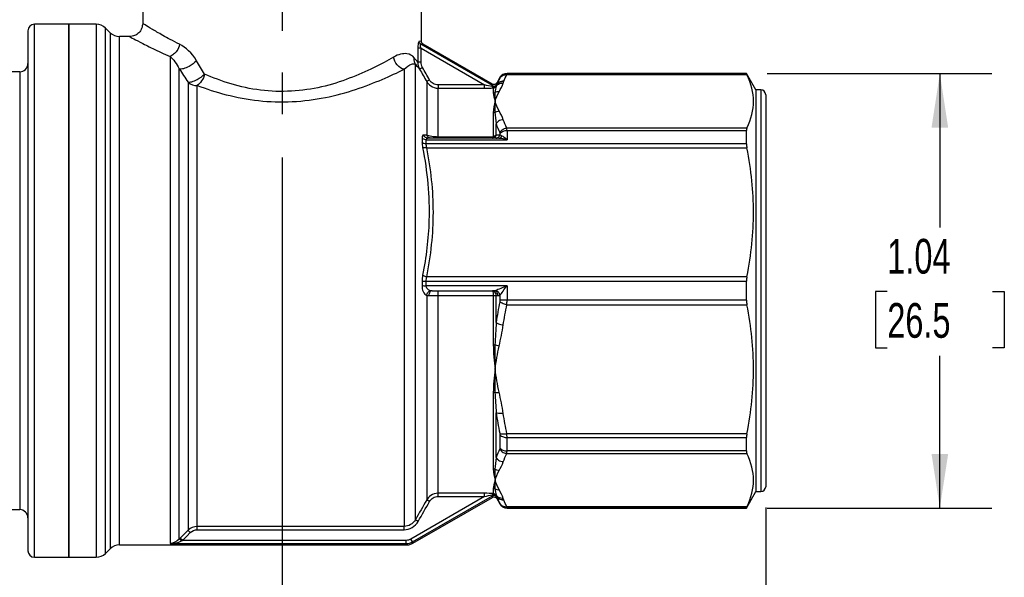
# Model space of a CAD drawing. Header units: inches. Extents: x 0.2 to 10.8, y 0.2 to 8.2.
# Tile 3 of 13: x 1.7 to 4.1, y 1.9 to 3.3. Entities that reach past the tile are written whole.
import ezdxf

# ---------------------------------------------------------------- set-up
doc = ezdxf.new("R2010")
doc.units = ezdxf.units.IN
doc.header["$MEASUREMENT"] = 0
doc.linetypes.add('SLD-Center', pattern=[0.75, 0.6, -0.05, 0.05, -0.05])
doc.linetypes.add('SLD-Solid', pattern=[0])
doc.layers.add('CENTER', color=40, linetype='SLD-Center')
doc.layers.add('DIMENSIONS', color=140, linetype='SLD-Solid', lineweight=25)
doc.styles.add('SLDTEXTSTYLE0', font='TXT', dxfattribs={"width": 0.7})
doc.dimstyles.new('SLDDIMSTYLE0', dxfattribs={"dimtxt": 0.084961, "dimasz": 0.13, "dimexe": 0, "dimexo": 0.0625, "dimgap": 0.02124, "dimtad": 0, "dimtih": 1, "dimtoh": 1, "dimrnd": 1e-09, "dimzin": 12, "dimdsep": 46, "dimtxsty": 'SLDTEXTSTYLE0', "dimsah": 1, "dimcen": 0.09, "dimadec": 0, "dimazin": 3, "dimtfac": 1, "dimtofl": 0, "dimtmove": 0, "dimatfit": 3, "dimfxl": 0, "dimfrac": 2, "dimtolj": 1, "dimtzin": 12, "dimarcsym": 0})

# ---------------------------------------------------------------- blocks, each defined once
blk = doc.blocks.new('_D')
at = {"layer": 'DIMENSIONS'}
for p, q in [((2.3366, 2.9323), (2.3366, 1.4536)), ((3.4981, 2.0916), (3.4981, 1.4536)), ((2.3366, 1.5786), (2.676, 1.5786)), ((2.7911, 1.5786), (2.7626, 1.5786)), ((2.7626, 1.5786), (2.7626, 1.4436)), ((3.0436, 1.5786), (3.0721, 1.5786)), ((3.0721, 1.5786), (3.0721, 1.4436)), ((3.4981, 1.5786), (3.1587, 1.5786)), ((2.7626, 1.4436), (2.7911, 1.4436)), ((3.0721, 1.4436), (3.0436, 1.4436))]:
    blk.add_line(p, q, dxfattribs=at)
for points in [[(2.3366, 1.5786), (2.4666, 1.5586), (2.4666, 1.5986)], [(3.4981, 1.5786), (3.3681, 1.5986), (3.3681, 1.5586)]]:
    blk.add_solid(points, dxfattribs=at)
at = {"layer": 'DIMENSIONS', "char_height": 0.08333, "attachment_point": 1, "style": 'SLDTEXTSTYLE0'}
for s, insert in [('1.16', (2.7911, 1.705)), ('29.5', (2.7911, 1.551))]:
    blk.add_mtext(s, dxfattribs=dict(at, insert=insert))
blk = doc.blocks.new('_D_1')
at = {"layer": 'DIMENSIONS'}
for p, q in [((1.1752, 2.0916), (1.1752, 0.9811)), ((3.4981, 2.0916), (3.4981, 0.9811)), ((1.1752, 1.1061), (1.9832, 1.1061)), ((2.0984, 1.1061), (2.0698, 1.1061)), ((2.0698, 1.1061), (2.0698, 0.9711)), ((2.3508, 1.1061), (2.3794, 1.1061)), ((2.3794, 1.1061), (2.3794, 0.9711)), ((3.4981, 1.1061), (2.4659, 1.1061)), ((2.0698, 0.9711), (2.0984, 0.9711)), ((2.3794, 0.9711), (2.3508, 0.9711))]:
    blk.add_line(p, q, dxfattribs=at)
for points in [[(1.1752, 1.1061), (1.3052, 1.0861), (1.3052, 1.1261)], [(3.4981, 1.1061), (3.3681, 1.1261), (3.3681, 1.0861)]]:
    blk.add_solid(points, dxfattribs=at)
at = {"layer": 'DIMENSIONS', "char_height": 0.08333, "attachment_point": 1, "style": 'SLDTEXTSTYLE0'}
for s, insert in [('2.32', (2.0984, 1.2326)), ('59.0', (2.0984, 1.0785))]:
    blk.add_mtext(s, dxfattribs=dict(at, insert=insert))
blk = doc.blocks.new('_D_3')
at = {"layer": 'DIMENSIONS'}
for p, q in [((3.5017, 3.1337), (4.0411, 3.1337)), ((3.9161, 3.1337), (3.9161, 2.7642)), ((3.7899, 2.6101), (3.7613, 2.6101)), ((3.7613, 2.6101), (3.7613, 2.4751)), ((4.0423, 2.6101), (4.0709, 2.6101)), ((4.0709, 2.6101), (4.0709, 2.4751)), ((3.7613, 2.4751), (3.7899, 2.4751)), ((4.0709, 2.4751), (4.0423, 2.4751)), ((3.9161, 2.0904), (3.9161, 2.4561)), ((3.5017, 2.0904), (4.0411, 2.0904))]:
    blk.add_line(p, q, dxfattribs=at)
for points in [[(3.9161, 3.1337), (3.8961, 3.0037), (3.9361, 3.0037)], [(3.9161, 2.0904), (3.9361, 2.2204), (3.8961, 2.2204)]]:
    blk.add_solid(points, dxfattribs=at)
at = {"layer": 'DIMENSIONS', "char_height": 0.08333, "attachment_point": 1, "style": 'SLDTEXTSTYLE0'}
for s, insert in [('1.04', (3.7899, 2.7365)), ('26.5', (3.7899, 2.5825))]:
    blk.add_mtext(s, dxfattribs=dict(at, insert=insert))

msp = doc.modelspace()

# ---------------------------------------------------------------- linework, layer by layer
for p, q in [((2.002, 3.49), (2.002, 3.2537)), ((2.6713, 3.2109), (2.6713, 3.49)), ((1.8248, 3.2518), (1.7422, 3.2518)), ((1.7422, 2.021), (1.7422, 3.2518)), ((1.8905, 3.2518), (1.8248, 3.2518)), ((1.8248, 3.2518), (1.8248, 1.9723)), ((1.8248, 1.9723), (1.8248, 3.2518)), ((1.8905, 3.2518), (1.8905, 1.9723)), ((1.9239, 3.2315), (1.9128, 3.2426)), ((1.9128, 1.9815), (1.9128, 3.2426)), ((1.7264, 3.2361), (1.7264, 2.0355)), ((1.9239, 3.2315), (1.9239, 1.9926)), ((1.9706, 3.2223), (1.9461, 3.2223)), ((1.9461, 2.0018), (1.9461, 3.2223)), ((2.6628, 3.1942), (2.6628, 3.1605)), ((2.8418, 3.1044), (2.6695, 3.2038)), ((2.6704, 3.1605), (2.6704, 3.1942)), ((2.6704, 3.1942), (2.8231, 3.1061)), ((2.8416, 3.1081), (2.6752, 3.2041)), ((2.0677, 3.1747), (2.0677, 2.005)), ((2.09, 2.0158), (2.09, 3.1444)), ((2.6568, 2.0622), (2.6568, 3.1557)), ((1.7067, 3.1376), (1.2238, 3.1376)), ((1.7067, 3.1376), (1.7067, 2.1265)), ((2.6295, 3.1436), (2.6295, 2.0462)), ((2.8598, 3.1239), (2.8522, 3.1106)), ((2.8598, 3.1239), (2.8598, 3.1234)), ((2.8765, 3.1308), (3.4527, 3.1308)), ((3.4517, 3.1337), (2.8769, 3.1337)), ((2.8769, 3.1332), (2.8769, 3.1337)), ((3.4517, 3.1332), (2.8769, 3.1332)), ((3.4744, 3.0943), (3.4517, 3.1337)), ((3.4517, 3.1332), (3.4517, 3.1337)), ((2.1109, 3.1126), (2.1109, 2.037)), ((2.1332, 2.0462), (2.1332, 3.1047)), ((2.684, 3.1142), (2.684, 2.9857)), ((2.8231, 3.1061), (2.7113, 3.1061)), ((2.7113, 2.9811), (2.7113, 3.0983)), ((2.7113, 3.0983), (2.8231, 3.0983)), ((2.8439, 3.099), (2.8439, 3.0868)), ((2.8507, 3.1022), (2.8507, 3.1029)), ((3.4862, 3.0943), (3.4744, 3.0943)), ((3.4744, 3.0943), (3.4744, 2.1298)), ((3.4862, 3.0943), (3.4862, 2.1298)), ((3.4981, 3.0825), (3.4981, 2.1416)), ((2.8439, 3.0394), (2.8439, 2.9826)), ((2.8507, 2.9856), (2.8507, 3.0125)), ((3.4527, 3.0026), (2.8765, 3.0026)), ((2.8434, 2.9811), (2.7113, 2.9811)), ((2.8598, 2.9895), (2.8598, 2.9857)), ((2.8769, 2.9967), (2.8769, 2.9746)), ((2.8769, 2.9967), (3.4517, 2.9967)), ((3.4517, 2.9644), (3.4517, 2.9967)), ((2.6727, 2.9787), (2.6727, 2.9684)), ((2.6829, 2.9644), (2.6829, 2.9746)), ((2.6829, 2.9746), (2.8769, 2.9746)), ((3.4517, 2.9644), (2.6829, 2.9644)), ((2.8572, 2.9782), (2.6869, 2.9782)), ((2.6843, 2.9552), (3.4527, 2.9552)), ((2.6727, 2.6352), (2.6727, 2.6243)), ((2.6829, 2.6241), (2.6829, 2.6349)), ((2.6829, 2.6349), (3.4517, 2.6349)), ((3.4527, 2.6456), (2.6843, 2.6456)), ((3.4517, 2.5892), (3.4517, 2.6349)), ((2.8769, 2.6241), (2.6829, 2.6241)), ((2.684, 2.6007), (2.684, 2.1099)), ((2.6973, 2.612), (2.845, 2.612)), ((2.8598, 2.6017), (2.8598, 2.5896)), ((2.8769, 2.6241), (2.8769, 2.5892)), ((2.7113, 2.1258), (2.7113, 2.6005)), ((2.7113, 2.6005), (2.8439, 2.6005)), ((2.8439, 2.6005), (2.8439, 2.6005)), ((2.8439, 2.6005), (2.8439, 2.4824)), ((2.8507, 2.5359), (2.8507, 2.6004)), ((2.8507, 2.6004), (2.8553, 2.6004)), ((2.8765, 2.5785), (3.4527, 2.5785)), ((3.4517, 2.5892), (2.8769, 2.5892)), ((2.8439, 2.368), (2.8439, 2.1847)), ((2.8507, 2.2116), (2.8507, 2.3193)), ((2.8598, 2.2663), (2.8598, 2.2346)), ((3.4527, 2.2689), (2.8765, 2.2689)), ((2.8769, 2.2597), (3.4517, 2.2597)), ((2.8769, 2.2274), (2.8769, 2.2597)), ((3.4517, 2.2274), (3.4517, 2.2597)), ((3.4517, 2.2274), (2.8769, 2.2274)), ((2.8765, 2.2215), (3.4527, 2.2215)), ((2.8439, 2.1373), (2.8439, 2.1251)), ((3.4517, 2.0904), (3.4744, 2.1298)), ((3.4744, 2.1298), (3.4862, 2.1298)), ((1.7067, 2.1265), (1.7067, 2.0865)), ((2.8231, 2.118), (2.6462, 2.0159)), ((2.6502, 2.0091), (2.8418, 2.1197)), ((2.651, 2.006), (2.8416, 2.116)), ((2.8231, 2.1258), (2.7113, 2.1258)), ((2.7113, 2.118), (2.8231, 2.118)), ((2.8507, 2.1212), (2.8507, 2.1219)), ((2.8522, 2.1135), (2.8598, 2.1002)), ((1.2238, 2.0865), (1.7067, 2.0865)), ((2.8598, 2.1007), (2.8598, 2.1002)), ((3.4527, 2.0933), (2.8765, 2.0933)), ((2.8769, 2.0909), (3.4517, 2.0909)), ((2.8769, 2.0904), (2.8769, 2.0909)), ((2.8769, 2.0904), (3.4517, 2.0904)), ((3.4517, 2.0904), (3.4517, 2.0909)), ((1.7264, 2.0355), (1.7264, 1.988)), ((2.6295, 2.0462), (2.1332, 2.0462)), ((2.1332, 2.0384), (2.6295, 2.0384)), ((1.7422, 1.9723), (1.7422, 2.021)), ((2.6345, 2.0128), (2.0979, 2.0128)), ((1.9128, 1.9815), (1.9239, 1.9926)), ((1.9461, 2.0018), (2.6354, 2.0018)), ((2.0677, 2.005), (2.0717, 2.0061)), ((2.0677, 2.005), (2.6345, 2.005)), ((1.7422, 1.9723), (1.8248, 1.9723)), ((1.8248, 1.9723), (1.8905, 1.9723))]:
    msp.add_line(p, q)
at = {"flags": 128}
for points in [[(2.1109, 2.037), (2.1005, 2.0265), (2.0924, 2.0183)], [(2.0979, 2.0128), (2.1083, 2.0232), (2.1164, 2.0314)]]:
    msp.add_lwpolyline(points, dxfattribs=at)
for centre, radius, start, end in [((1.7422, 3.2361), 0.0157, 90, 180), ((1.8905, 3.2203), 0.0315, 45, 90), ((1.9461, 3.2538), 0.0315, 225, 270), ((1.7067, 3.1573), 0.0197, 270, 360), ((2.8769, 3.114), 0.0197, 90, 150), ((2.1328, 3.1388), 0.0342, 230.0796, 270.5828), ((2.8439, 3.1069), 0.00789, 269.8871, 329.5897), ((3.4862, 3.0825), 0.0118, 360, 90), ((3.4862, 2.1416), 0.0118, 270, 0), ((2.8439, 2.1172), 0.00789, 30.4103, 90.1129), ((1.7067, 2.0668), 0.0197, 0, 90), ((2.8769, 2.1101), 0.0197, 210, 270), ((1.7422, 1.988), 0.0157, 180, 270), ((1.9461, 1.9703), 0.0315, 90, 135), ((1.8905, 2.0038), 0.0315, 270, 315)]:
    msp.add_arc(centre, radius, start, end)
for points, knots in [([(2.002, 3.2538), (2.0015, 3.2496), (2.0005, 3.2414), (1.9933, 3.231), (1.9829, 3.2237), (1.9747, 3.2227), (1.9705, 3.2223)], [0, 0, 0, 0, 0.249935, 0.499928, 0.749693, 1, 1, 1, 1]), ([(2.0908, 3.2037), (2.0831, 3.2076), (2.0684, 3.2151), (2.0505, 3.2249), (2.0364, 3.233), (2.0203, 3.2426), (2.0089, 3.2494), (2.0028, 3.2532), (2.0023, 3.2536), (2.002, 3.2537)], [0, 0, 0, 0, 0.145294, 0.277267, 0.395991, 0.501733, 0.75593, 0.879582, 1, 1, 1, 1]), ([(1.9706, 3.2223), (1.9709, 3.2221), (1.9715, 3.2218), (1.9782, 3.2181), (1.9944, 3.2095), (2.0249, 3.1939), (2.0533, 3.1811), (2.0677, 3.1747)], [0, 0, 0, 0, 0.123314, 0.247121, 0.496897, 0.745214, 1, 1, 1, 1]), ([(2.0908, 3.2037), (2.0897, 3.1981), (2.0856, 3.1888), (2.0766, 3.179), (2.0707, 3.1757), (2.0677, 3.1747)], [0, 0, 0, 0, 0.428571, 0.714286, 1, 1, 1, 1]), ([(2.6656, 3.2106), (2.6653, 3.2106), (2.6646, 3.2098), (2.6632, 3.2047), (2.6628, 3.1982), (2.6628, 3.1942)], [0, 0, 0, 0, 0.01318372, 0.03076202, 0.06152403, 0.06152403, 0.06152403, 0.06152403]), ([(2.6704, 3.1942), (2.6687, 3.1942), (2.6669, 3.1942), (2.6642, 3.1942), (2.6632, 3.1942), (2.6628, 3.1942)], [0, 0, 0, 0, 0.5, 0.5, 1, 1, 1, 1]), ([(2.6695, 3.2038), (2.6682, 3.2046), (2.6663, 3.2067), (2.6656, 3.2094), (2.6656, 3.2106)], [0, 0, 0, 0, 0.571429, 1, 1, 1, 1]), ([(2.6704, 3.1942), (2.6696, 3.1967), (2.6686, 3.2007), (2.6687, 3.2036), (2.6692, 3.2039), (2.6695, 3.2038)], [0, 0, 0, 0, 0.03076202, 0.04834031, 0.06152403, 0.06152403, 0.06152403, 0.06152403]), ([(2.6752, 3.2041), (2.6746, 3.2045), (2.6735, 3.2053), (2.6723, 3.2069), (2.6714, 3.2088), (2.6713, 3.2102), (2.6713, 3.2109)], [0, 0, 0, 0, 0.250079, 0.500016, 0.750011, 1, 1, 1, 1]), ([(2.6043, 3.1729), (2.5759, 3.1566), (2.5218, 3.1285), (2.4106, 3.0923), (2.2825, 3.0843), (2.1899, 3.115), (2.1507, 3.1318)], [0, 0, 0, 0, 0.413719, 0.620579, 1.034299, 1.448018, 1.448018, 1.448018, 1.448018]), ([(2.6542, 3.1711), (2.6495, 3.1769), (2.6358, 3.184), (2.6162, 3.1797), (2.6043, 3.1729)], [-0.3031719, -0.3031719, -0.3031719, -0.3031719, -0.1732411, 0, 0, 0, 0]), ([(2.1315, 3.1641), (2.1267, 3.1591), (2.1157, 3.1508), (2.0997, 3.1443), (2.0926, 3.1438), (2.09, 3.1444)], [0, 0, 0, 0, 0.428571, 0.714286, 1, 1, 1, 1]), ([(2.6295, 3.1436), (2.636, 3.15), (2.6467, 3.157), (2.6542, 3.1572), (2.6568, 3.1557)], [-0.3031719, -0.3031719, -0.3031719, -0.3031719, -0.1299308, 0, 0, 0, 0]), ([(2.6704, 3.1605), (2.6684, 3.1605), (2.6649, 3.1605), (2.6631, 3.1605), (2.6628, 3.1605)], [0, 0, 0, 0, 0.571429, 1, 1, 1, 1]), ([(2.6738, 3.1479), (2.6724, 3.147), (2.6689, 3.1451), (2.6671, 3.1441), (2.667, 3.144)], [0, 0, 0, 0, 0.428571, 1, 1, 1, 1]), ([(2.1109, 3.1126), (2.1133, 3.1123), (2.1199, 3.1132), (2.135, 3.1196), (2.1457, 3.1272), (2.1507, 3.1318)], [0, 0, 0, 0, 0.285714, 0.571429, 1, 1, 1, 1]), ([(2.1332, 3.1047), (2.1761, 3.0887), (2.2774, 3.0596), (2.4175, 3.0672), (2.5392, 3.1015), (2.5984, 3.1282), (2.6295, 3.1436)], [0, 0, 0, 0, 0.413719, 0.827439, 1.034299, 1.448018, 1.448018, 1.448018, 1.448018]), ([(2.8594, 3.1225), (2.8613, 3.1256), (2.8665, 3.13), (2.8735, 3.1311), (2.8765, 3.1308)], [0, 0, 0, 0, 0.571429, 1, 1, 1, 1]), ([(2.8598, 3.1234), (2.8615, 3.1263), (2.864, 3.1288), (2.87, 3.1323), (2.8734, 3.1332), (2.8769, 3.1332)], [0, 0, 0, 0, 0.5, 0.5, 1, 1, 1, 1]), ([(3.4527, 3.0026), (3.4637, 3.0252), (3.4688, 3.0459), (3.4688, 3.0875), (3.4637, 3.1083), (3.4527, 3.1308)], [0, 0, 0, 0, 0.5, 0.5, 1, 1, 1, 1]), ([(2.6909, 3.1181), (2.6889, 3.117), (2.6855, 3.115), (2.6841, 3.1142), (2.684, 3.1142)], [0, 0, 0, 0, 0.571429, 1, 1, 1, 1]), ([(2.684, 3.1142), (2.6864, 3.1101), (2.694, 3.1018), (2.705, 3.0983), (2.7113, 3.0983)], [0, 0, 0, 0, 0.02687977, 0.06271947, 0.06271947, 0.06271947, 0.06271947]), ([(2.7113, 3.1061), (2.7072, 3.1061), (2.703, 3.1073), (2.6959, 3.1114), (2.6929, 3.1145), (2.6909, 3.1181)], [0, 0, 0, 0, 0.5, 0.5, 1, 1, 1, 1]), ([(2.7113, 3.1061), (2.7113, 3.1043), (2.7113, 3.1024), (2.7113, 3.0996), (2.7113, 3.0986), (2.7113, 3.0983)], [0, 0, 0, 0, 0.5, 0.5, 1, 1, 1, 1]), ([(2.8231, 3.0983), (2.8231, 3.0986), (2.8231, 3.0996), (2.8231, 3.1024), (2.8231, 3.1043), (2.8231, 3.1061)], [0, 0, 0, 0, 0.5, 0.5, 1, 1, 1, 1]), ([(2.8507, 3.1029), (2.8505, 3.1026), (2.85, 3.102), (2.8491, 3.1014), (2.848, 3.101), (2.8463, 3.1007), (2.8439, 3.1009), (2.842, 3.1017), (2.8412, 3.102)], [0, 0, 0, 0, 0.1398803, 0.2506933, 0.3834706, 0.5011323, 0.7622387, 1, 1, 1, 1]), ([(2.8412, 3.102), (2.8413, 3.1017), (2.8417, 3.1009), (2.8424, 3.1), (2.8431, 3.0993), (2.8436, 3.0991), (2.8439, 3.099)], [0, 0, 0, 0, 0.228934, 0.500011, 0.722327, 1, 1, 1, 1]), ([(2.8524, 3.111), (2.8518, 3.1102), (2.8505, 3.1085), (2.8477, 3.1071), (2.8445, 3.1069), (2.8426, 3.1077), (2.8416, 3.1081)], [0, 0, 0, 0, 0.25016, 0.499998, 0.749839, 1, 1, 1, 1]), ([(2.8416, 3.1081), (2.8416, 3.1081), (2.8416, 3.1093), (2.8417, 3.1069), (2.8418, 3.1044)], [0, 0, 0, 0, 0.0002598, 1, 1, 1, 1]), ([(2.8507, 3.1022), (2.8522, 3.1046), (2.8569, 3.1092), (2.8638, 3.1109), (2.8678, 3.1107)], [0, 0, 0, 0, 0.428571, 1, 1, 1, 1]), ([(2.8691, 3.1142), (2.8651, 3.1144), (2.8582, 3.1128), (2.8534, 3.1081), (2.852, 3.1057)], [0, 0, 0, 0, 0.571429, 1, 1, 1, 1]), ([(2.8693, 3.1149), (2.8654, 3.1151), (2.8585, 3.1134), (2.8537, 3.1088), (2.8523, 3.1064)], [0, 0, 0, 0, 0.571429, 1, 1, 1, 1]), ([(2.8525, 3.1073), (2.8524, 3.1098), (2.8524, 3.1122), (2.8524, 3.111), (2.8524, 3.111)], [0, 0, 0, 0, 0.999749, 1, 1, 1, 1]), ([(2.8439, 3.0868), (2.8439, 3.0814), (2.8458, 3.0747), (2.8484, 3.0669), (2.8484, 3.0668), (2.8485, 3.0667)], [-0.1589448, -0.1589448, -0.1589448, -0.1589448, 0, 0, 0.0014813, 0.0014813, 0.0014813, 0.0014813]), ([(2.8479, 3.0878), (2.8467, 3.0817), (2.8472, 3.0746), (2.8484, 3.0668), (2.8484, 3.0668), (2.8485, 3.0667)], [-0.0009846, -0.0009846, -0.0009846, -0.0009846, 0.1520276, 0.1520276, 0.1530122, 0.1530122, 0.1530122, 0.1530122]), ([(2.8485, 3.0667), (2.8484, 3.0666), (2.8484, 3.0666), (2.8458, 3.0587), (2.8439, 3.0496), (2.8439, 3.0394)], [-0.6516393, -0.6516393, -0.6516393, -0.6516393, -0.6501581, -0.6501581, -0.4912133, -0.4912133, -0.4912133, -0.4912133]), ([(2.8485, 3.0667), (2.8484, 3.0667), (2.8484, 3.0666), (2.8472, 3.0588), (2.8467, 3.0501), (2.8479, 3.0404)], [0, 0, 0, 0, 0.0009841, 0.0009841, 0.1539968, 0.1539968, 0.1539968, 0.1539968]), ([(2.8678, 3.0227), (2.8638, 3.0225), (2.8569, 3.0201), (2.8522, 3.015), (2.8507, 3.0125)], [0, 0, 0, 0, 0.571429, 1, 1, 1, 1]), ([(2.8594, 2.9917), (2.8608, 2.9943), (2.8655, 2.9997), (2.8725, 3.0023), (2.8765, 3.0026)], [0, 0, 0, 0, 0.428571, 1, 1, 1, 1]), ([(2.6869, 2.9782), (2.6844, 2.9782), (2.68, 2.9799), (2.6773, 2.9839), (2.6767, 2.9858)], [0, 0, 0, 0, 0.571429, 1, 1, 1, 1]), ([(2.6943, 2.9782), (2.6924, 2.9782), (2.688, 2.9794), (2.685, 2.9832), (2.684, 2.9857)], [0, 0, 0, 0, 0.428571, 1, 1, 1, 1]), ([(2.7113, 2.9811), (2.7059, 2.9811), (2.6936, 2.9822), (2.6867, 2.9844), (2.684, 2.9857)], [0, 0, 0, 0, 0.02588824, 0.0604059, 0.0604059, 0.0604059, 0.0604059]), ([(2.7113, 2.9782), (2.7113, 2.9782), (2.7113, 2.9788), (2.7113, 2.9803), (2.7113, 2.9811)], [0, 0, 0, 0, 0.571429, 1, 1, 1, 1]), ([(2.8507, 2.9856), (2.8501, 2.9848), (2.8482, 2.9832), (2.8455, 2.9826), (2.8439, 2.9826)], [0, 0, 0, 0, 0.428571, 1, 1, 1, 1]), ([(2.8496, 2.9782), (2.8515, 2.9782), (2.8559, 2.9794), (2.8589, 2.9832), (2.8598, 2.9857)], [0, 0, 0, 0, 0.428571, 1, 1, 1, 1]), ([(2.8572, 2.9782), (2.8584, 2.9782), (2.8613, 2.979), (2.8636, 2.9816), (2.8645, 2.9834)], [0, 0, 0, 0, 0.428571, 1, 1, 1, 1]), ([(2.8598, 2.9895), (2.8618, 2.992), (2.867, 2.9956), (2.8739, 2.9967), (2.8769, 2.9967)], [0, 0, 0, 0, 0.571429, 1, 1, 1, 1]), ([(2.8769, 2.9746), (2.8768, 2.9747), (2.8766, 2.9748), (2.8724, 2.979), (2.8682, 2.9822), (2.8645, 2.9834)], [-0.00176764, -0.00176764, -0.00176764, -0.00176764, 0, 0, 0.06751714, 0.06751714, 0.06751714, 0.06751714]), ([(2.6829, 2.9644), (2.6805, 2.9644), (2.6764, 2.9653), (2.6736, 2.9674), (2.6727, 2.9684)], [0, 0, 0, 0, 0.571429, 1, 1, 1, 1]), ([(2.6741, 2.9558), (2.6856, 2.898), (2.6953, 2.7951), (2.6827, 2.6929), (2.6741, 2.6497)], [0, 0, 0, 0, 0.488876, 0.855533, 0.855533, 0.855533, 0.855533]), ([(2.6843, 2.9552), (2.6825, 2.9549), (2.6783, 2.9546), (2.6752, 2.9552), (2.6741, 2.9558)], [0, 0, 0, 0, 0.428571, 1, 1, 1, 1]), ([(2.8572, 2.9782), (2.863, 2.9782), (2.8697, 2.9768), (2.8765, 2.9747), (2.8767, 2.9746), (2.8769, 2.9746)], [-0.00176764, -0.00176764, -0.00176764, -0.00176764, 0.06574951, 0.06574951, 0.06751714, 0.06751714, 0.06751714, 0.06751714]), ([(2.6843, 2.6456), (2.6943, 2.6966), (2.7, 2.7485), (2.6999, 2.8523), (2.6943, 2.9042), (2.6843, 2.9552)], [0, 0, 0, 0, 0.5, 0.5, 1, 1, 1, 1]), ([(3.4527, 2.6456), (3.4637, 2.7001), (3.4688, 2.7502), (3.4688, 2.8506), (3.4637, 2.9007), (3.4527, 2.9552)], [0, 0, 0, 0, 0.5, 0.5, 1, 1, 1, 1]), ([(2.6741, 2.6497), (2.6752, 2.6487), (2.6783, 2.647), (2.6825, 2.6459), (2.6843, 2.6456)], [0, 0, 0, 0, 0.571429, 1, 1, 1, 1]), ([(2.6727, 2.6352), (2.6736, 2.6351), (2.6764, 2.635), (2.6805, 2.6349), (2.6829, 2.6349)], [0, 0, 0, 0, 0.428571, 1, 1, 1, 1]), ([(2.6727, 2.6243), (2.6727, 2.6192), (2.675, 2.6074), (2.6807, 2.6017), (2.684, 2.6007)], [0, 0, 0, 0, 0.03895791, 0.0909018, 0.0909018, 0.0909018, 0.0909018]), ([(2.6943, 2.6122), (2.6909, 2.6127), (2.6852, 2.6156), (2.6829, 2.6216), (2.6829, 2.6241)], [0, 0, 0, 0, 0.05194388, 0.0909018, 0.0909018, 0.0909018, 0.0909018]), ([(2.8507, 2.6005), (2.8507, 2.6043), (2.8479, 2.6104), (2.8435, 2.612), (2.8416, 2.612)], [-0.01663529, -0.01663529, -0.01663529, -0.01663529, -0.00712941, 0, 0, 0, 0]), ([(2.8416, 2.612), (2.8421, 2.612), (2.8432, 2.6104), (2.8439, 2.6043), (2.8439, 2.6005)], [-0.01663529, -0.01663529, -0.01663529, -0.01663529, -0.00950588, 0, 0, 0, 0]), ([(2.8769, 2.6241), (2.8767, 2.6241), (2.8765, 2.624), (2.8666, 2.6196), (2.8559, 2.6147), (2.8496, 2.6127)], [-0.1022754, -0.1022754, -0.1022754, -0.1022754, -0.1004526, -0.1004526, 0, 0, 0, 0]), ([(2.8598, 2.6017), (2.8637, 2.6056), (2.8704, 2.6152), (2.8766, 2.6238), (2.8768, 2.624), (2.8769, 2.6241)], [-0.1022754, -0.1022754, -0.1022754, -0.1022754, -0.0018228, -0.0018228, 0, 0, 0, 0]), ([(2.8439, 2.6005), (2.8451, 2.6005), (2.8478, 2.6005), (2.8499, 2.6004), (2.8507, 2.6004)], [0, 0, 0, 0, 0.428571, 1, 1, 1, 1]), ([(2.8765, 2.5785), (2.8725, 2.5792), (2.8655, 2.5813), (2.8608, 2.5843), (2.8594, 2.5855)], [0, 0, 0, 0, 0.571429, 1, 1, 1, 1]), ([(2.8769, 2.5892), (2.8739, 2.5892), (2.867, 2.5893), (2.8618, 2.5895), (2.8598, 2.5896)], [0, 0, 0, 0, 0.428571, 1, 1, 1, 1]), ([(3.4527, 2.2689), (3.4637, 2.3234), (3.4688, 2.3735), (3.4688, 2.4739), (3.4637, 2.524), (3.4527, 2.5785)], [0, 0, 0, 0, 0.5, 0.5, 1, 1, 1, 1]), ([(2.8507, 2.5359), (2.8522, 2.5347), (2.8569, 2.5321), (2.8638, 2.5304), (2.8678, 2.5299)], [0, 0, 0, 0, 0.428571, 1, 1, 1, 1]), ([(2.8439, 2.4824), (2.8439, 2.4626), (2.8458, 2.4431), (2.8484, 2.4241), (2.8484, 2.4239), (2.8485, 2.4237)], [-0.1589448, -0.1589448, -0.1589448, -0.1589448, 0, 0, 0.0014813, 0.0014813, 0.0014813, 0.0014813]), ([(2.8479, 2.4821), (2.8467, 2.4622), (2.8472, 2.4429), (2.8484, 2.424), (2.8484, 2.4238), (2.8485, 2.4237)], [-0.0009847, -0.0009847, -0.0009847, -0.0009847, 0.1520273, 0.1520273, 0.153012, 0.153012, 0.153012, 0.153012]), ([(2.8485, 2.4237), (2.8484, 2.4235), (2.8484, 2.4234), (2.8458, 2.4044), (2.8439, 2.3859), (2.8439, 2.368)], [-0.6516393, -0.6516393, -0.6516393, -0.6516393, -0.6501581, -0.6501581, -0.4912133, -0.4912133, -0.4912133, -0.4912133]), ([(2.8485, 2.4237), (2.8484, 2.4236), (2.8484, 2.4235), (2.8472, 2.4046), (2.8467, 2.386), (2.8479, 2.3675)], [0, 0, 0, 0, 0.0009835, 0.0009835, 0.1539968, 0.1539968, 0.1539968, 0.1539968]), ([(2.8678, 2.3175), (2.8638, 2.317), (2.8569, 2.317), (2.8522, 2.3184), (2.8507, 2.3193)], [0, 0, 0, 0, 0.571429, 1, 1, 1, 1]), ([(2.8594, 2.2699), (2.8608, 2.2691), (2.8655, 2.2678), (2.8725, 2.2682), (2.8765, 2.2689)], [0, 0, 0, 0, 0.428571, 1, 1, 1, 1]), ([(2.8598, 2.2663), (2.8618, 2.264), (2.867, 2.2608), (2.8739, 2.2597), (2.8769, 2.2597)], [0, 0, 0, 0, 0.571429, 1, 1, 1, 1]), ([(2.8594, 2.2324), (2.8613, 2.2289), (2.8665, 2.2238), (2.8735, 2.2217), (2.8765, 2.2215)], [0, 0, 0, 0, 0.571429, 1, 1, 1, 1]), ([(2.8598, 2.2346), (2.8615, 2.2324), (2.864, 2.2306), (2.87, 2.2281), (2.8734, 2.2274), (2.8769, 2.2274)], [0, 0, 0, 0, 0.5, 0.5, 1, 1, 1, 1]), ([(2.8507, 2.2116), (2.8522, 2.2091), (2.8569, 2.204), (2.8638, 2.2016), (2.8678, 2.2014)], [0, 0, 0, 0, 0.428571, 1, 1, 1, 1]), ([(3.4527, 2.0933), (3.4637, 2.1158), (3.4688, 2.1366), (3.4688, 2.1782), (3.4637, 2.1989), (3.4527, 2.2215)], [0, 0, 0, 0, 0.5, 0.5, 1, 1, 1, 1]), ([(2.8439, 2.1847), (2.8439, 2.1745), (2.8458, 2.1654), (2.8484, 2.1575), (2.8484, 2.1575), (2.8485, 2.1574)], [-0.1589448, -0.1589448, -0.1589448, -0.1589448, 0, 0, 0.0014813, 0.0014813, 0.0014813, 0.0014813]), ([(2.8479, 2.1837), (2.8467, 2.174), (2.8472, 2.1653), (2.8484, 2.1575), (2.8484, 2.1574), (2.8485, 2.1574)], [-0.0009821, -0.0009821, -0.0009821, -0.0009821, 0.1520326, 0.1520326, 0.1530147, 0.1530147, 0.1530147, 0.1530147]), ([(2.8485, 2.1574), (2.8484, 2.1573), (2.8484, 2.1572), (2.8458, 2.1494), (2.8439, 2.1427), (2.8439, 2.1373)], [-0.6516393, -0.6516393, -0.6516393, -0.6516393, -0.6501581, -0.6501581, -0.4912133, -0.4912133, -0.4912133, -0.4912133]), ([(2.8485, 2.1574), (2.8484, 2.1573), (2.8484, 2.1573), (2.8472, 2.1495), (2.8467, 2.1424), (2.8479, 2.1363)], [0, 0, 0, 0, 0.0009848, 0.0009848, 0.1539968, 0.1539968, 0.1539968, 0.1539968]), ([(2.7113, 2.1258), (2.705, 2.1258), (2.694, 2.1223), (2.6864, 2.114), (2.684, 2.1099)], [0, 0, 0, 0, 0.03583846, 0.0627173, 0.0627173, 0.0627173, 0.0627173]), ([(2.6909, 2.106), (2.6894, 2.1069), (2.686, 2.1088), (2.6842, 2.1098), (2.684, 2.1099)], [0, 0, 0, 0, 0.428571, 1, 1, 1, 1]), ([(2.6909, 2.106), (2.6929, 2.1096), (2.6959, 2.1127), (2.7031, 2.1168), (2.7072, 2.118), (2.7113, 2.118)], [0, 0, 0, 0, 0.5, 0.5, 1, 1, 1, 1]), ([(2.7113, 2.118), (2.7113, 2.1201), (2.7113, 2.1238), (2.7113, 2.1255), (2.7113, 2.1258)], [0, 0, 0, 0, 0.571429, 1, 1, 1, 1]), ([(2.8231, 2.118), (2.8231, 2.1198), (2.8231, 2.1217), (2.8231, 2.1245), (2.8231, 2.1255), (2.8231, 2.1258)], [0, 0, 0, 0, 0.5, 0.5, 1, 1, 1, 1]), ([(2.8439, 2.1251), (2.8436, 2.125), (2.8431, 2.1248), (2.8424, 2.1241), (2.8417, 2.1232), (2.8413, 2.1224), (2.8412, 2.1221)], [0, 0, 0, 0, 0.277645, 0.499998, 0.771052, 1, 1, 1, 1]), ([(2.8412, 2.1221), (2.8416, 2.1223), (2.8425, 2.1227), (2.8438, 2.1231), (2.8453, 2.1233), (2.8467, 2.1233), (2.848, 2.1231), (2.8491, 2.1227), (2.85, 2.1221), (2.8505, 2.1215), (2.8507, 2.1212)], [0, 0, 0, 0, 0.119271, 0.238177, 0.36348, 0.500007, 0.617353, 0.749877, 0.860405, 1, 1, 1, 1]), ([(2.8416, 2.116), (2.8426, 2.1164), (2.8445, 2.1172), (2.8477, 2.117), (2.8505, 2.1156), (2.8518, 2.1139), (2.8524, 2.1131)], [0, 0, 0, 0, 0.250161, 0.500002, 0.74984, 1, 1, 1, 1]), ([(2.8678, 2.1134), (2.8638, 2.1132), (2.8569, 2.1149), (2.8522, 2.1195), (2.8507, 2.1219)], [0, 0, 0, 0, 0.571429, 1, 1, 1, 1]), ([(2.8691, 2.1099), (2.8651, 2.1097), (2.8582, 2.1113), (2.8534, 2.116), (2.852, 2.1184)], [0, 0, 0, 0, 0.571429, 1, 1, 1, 1]), ([(2.8693, 2.1092), (2.8654, 2.109), (2.8585, 2.1107), (2.8537, 2.1153), (2.8523, 2.1177)], [0, 0, 0, 0, 0.571429, 1, 1, 1, 1]), ([(2.8594, 2.1016), (2.8608, 2.0992), (2.8655, 2.0945), (2.8725, 2.093), (2.8765, 2.0933)], [0, 0, 0, 0, 0.428571, 1, 1, 1, 1]), ([(2.8598, 2.1007), (2.8618, 2.0973), (2.867, 2.0925), (2.8739, 2.0909), (2.8769, 2.0909)], [0, 0, 0, 0, 0.571429, 1, 1, 1, 1]), ([(2.6636, 2.0583), (2.6621, 2.0591), (2.6587, 2.0611), (2.6569, 2.0621), (2.6568, 2.0622)], [0, 0, 0, 0, 0.428571, 1, 1, 1, 1]), ([(2.1164, 2.0314), (2.1153, 2.0326), (2.1125, 2.0353), (2.111, 2.0368), (2.1109, 2.037)], [0, 0, 0, 0, 0.428571, 1, 1, 1, 1]), ([(2.1332, 2.0384), (2.1332, 2.0406), (2.1332, 2.0443), (2.1332, 2.046), (2.1332, 2.0462)], [0, 0, 0, 0, 0.571429, 1, 1, 1, 1]), ([(2.6295, 2.0384), (2.6295, 2.0403), (2.6295, 2.0422), (2.6295, 2.045), (2.6295, 2.046), (2.6295, 2.0462)], [0, 0, 0, 0, 0.5, 0.5, 1, 1, 1, 1]), ([(2.09, 2.0158), (2.0836, 2.0092), (2.0755, 2.0056), (2.0678, 2.005), (2.0677, 2.005), (2.0677, 2.005)], [0.00842416, 0.00842416, 0.00842416, 0.00842416, 0.09578044, 0.09578044, 0.09631089, 0.09631089, 0.09631089, 0.09631089]), ([(2.0677, 2.005), (2.0677, 2.005), (2.0678, 2.005), (2.0775, 2.0053), (2.0875, 2.0074), (2.0955, 2.0116)], [0.00842416, 0.00842416, 0.00842416, 0.00842416, 0.00895461, 0.00895461, 0.09631089, 0.09631089, 0.09631089, 0.09631089]), ([(2.0924, 2.0183), (2.0925, 2.0182), (2.094, 2.0167), (2.0968, 2.014), (2.0979, 2.0128)], [0, 0, 0, 0, 0.571429, 1, 1, 1, 1]), ([(2.6345, 2.005), (2.6345, 2.0051), (2.6345, 2.0061), (2.6345, 2.0089), (2.6345, 2.0109), (2.6345, 2.0128)], [0, 0, 0, 0, 0.5, 0.5, 1, 1, 1, 1]), ([(2.6502, 2.0091), (2.6501, 2.0093), (2.6493, 2.0107), (2.6473, 2.014), (2.6462, 2.0159)], [0, 0, 0, 0, 0.428571, 1, 1, 1, 1])]:
    msp.add_open_spline(points, degree=3, knots=knots)
for points in [[(2.1315, 3.1641), (2.1203, 3.1829), (2.1053, 3.1966), (2.0908, 3.2037)], [(2.6713, 3.2109), (2.6713, 3.2109), (2.6694, 3.2108), (2.6656, 3.2106)], [(2.6695, 3.2038), (2.6733, 3.204), (2.6752, 3.2041), (2.6752, 3.2041)], [(2.0677, 3.1747), (2.0756, 3.1679), (2.0838, 3.1575), (2.09, 3.1444)], [(2.6295, 3.1436), (2.6237, 3.145), (2.6121, 3.1526), (2.6056, 3.1661), (2.6043, 3.1729)], [(2.6568, 3.1557), (2.6556, 3.158), (2.654, 3.163), (2.6538, 3.1684), (2.6542, 3.1711)], [(2.6628, 3.1605), (2.6603, 3.1634), (2.6574, 3.1669), (2.6542, 3.1711)], [(2.09, 3.1444), (2.0969, 3.1339), (2.1039, 3.1233), (2.1109, 3.1126)], [(2.1507, 3.1318), (2.1442, 3.1427), (2.1379, 3.1535), (2.1315, 3.1641)], [(2.6568, 3.1557), (2.6607, 3.151), (2.6642, 3.1471), (2.667, 3.144)], [(2.6628, 3.1605), (2.6627, 3.1547), (2.6642, 3.149), (2.667, 3.144)], [(2.6738, 3.1479), (2.6717, 3.1517), (2.6704, 3.1561), (2.6704, 3.1605)], [(2.6909, 3.1181), (2.6852, 3.128), (2.6795, 3.1379), (2.6738, 3.1479)], [(2.1507, 3.1318), (2.1491, 3.1262), (2.1441, 3.1148), (2.1368, 3.1071), (2.1332, 3.1047)], [(2.667, 3.144), (2.6727, 3.1341), (2.6784, 3.1241), (2.684, 3.1142)], [(2.8594, 3.1225), (2.8567, 3.1172), (2.8543, 3.1118), (2.8523, 3.1064)], [(2.8598, 3.1234), (2.8598, 3.1233), (2.8597, 3.123), (2.8594, 3.1225)], [(2.8693, 3.1149), (2.8714, 3.1202), (2.8738, 3.1255), (2.8765, 3.1308)], [(2.8765, 3.1308), (2.8767, 3.1322), (2.8769, 3.133), (2.8769, 3.1332)], [(3.4517, 3.1332), (3.4517, 3.133), (3.4521, 3.1322), (3.4527, 3.1308)], [(2.8412, 3.102), (2.8358, 3.1031), (2.8294, 3.1046), (2.8231, 3.1061)], [(2.8231, 3.0983), (2.8303, 3.0983), (2.8377, 3.0985), (2.8439, 3.099)], [(2.8418, 3.1044), (2.8419, 3.1041), (2.8417, 3.1033), (2.8412, 3.102)], [(2.8418, 3.1044), (2.8435, 3.1034), (2.8479, 3.1028), (2.8515, 3.1055), (2.8525, 3.1073)], [(2.8507, 3.1022), (2.85, 3.0982), (2.849, 3.0934), (2.8479, 3.0878)], [(2.852, 3.1057), (2.8516, 3.1046), (2.8511, 3.1034), (2.8507, 3.1022)], [(2.8507, 3.1029), (2.8513, 3.104), (2.8517, 3.105), (2.852, 3.1057)], [(2.8523, 3.1064), (2.8522, 3.1062), (2.8521, 3.106), (2.852, 3.1057)], [(2.8523, 3.1064), (2.8524, 3.1068), (2.8525, 3.1071), (2.8525, 3.1073)], [(2.8578, 3.0896), (2.8617, 3.0966), (2.8653, 3.1036), (2.8678, 3.1107)], [(2.8678, 3.1107), (2.8682, 3.1119), (2.8686, 3.113), (2.8691, 3.1142)], [(2.8691, 3.1142), (2.8691, 3.1144), (2.8692, 3.1146), (2.8693, 3.1149)], [(2.8439, 3.0868), (2.8453, 3.0868), (2.8467, 3.0871), (2.8479, 3.0878)], [(2.8578, 3.0896), (2.8543, 3.0899), (2.8509, 3.0893), (2.8479, 3.0878)], [(2.8485, 3.0667), (2.8507, 3.0744), (2.8536, 3.0821), (2.8578, 3.0896)], [(2.8578, 3.0438), (2.8536, 3.0514), (2.8507, 3.059), (2.8485, 3.0667)], [(2.8479, 3.0404), (2.8467, 3.0398), (2.8453, 3.0394), (2.8439, 3.0394)], [(2.8479, 3.0404), (2.8509, 3.0423), (2.8543, 3.0435), (2.8578, 3.0438)], [(2.8479, 3.0404), (2.849, 3.0316), (2.85, 3.0223), (2.8507, 3.0125)], [(2.8678, 3.0227), (2.8653, 3.0298), (2.8617, 3.0368), (2.8578, 3.0438)], [(2.8507, 3.0125), (2.8531, 3.0055), (2.856, 2.9986), (2.8594, 2.9917)], [(2.8765, 3.0026), (2.8731, 3.0093), (2.8702, 3.016), (2.8678, 3.0227)], [(2.8769, 2.9967), (2.8769, 2.9992), (2.8767, 3.0012), (2.8765, 3.0026)], [(3.4527, 3.0026), (3.4521, 3.0012), (3.4517, 2.9992), (3.4517, 2.9967)], [(2.6767, 2.9858), (2.6743, 2.9858), (2.6727, 2.9833), (2.6727, 2.9787)], [(2.684, 2.9857), (2.6816, 2.9857), (2.6792, 2.9857), (2.6767, 2.9858)], [(2.8416, 2.9782), (2.844, 2.9782), (2.8464, 2.9792), (2.8483, 2.9811)], [(2.8434, 2.9811), (2.8429, 2.9792), (2.8423, 2.9782), (2.8416, 2.9782)], [(2.8439, 2.9826), (2.8439, 2.9821), (2.8438, 2.9816), (2.8434, 2.9811)], [(2.8483, 2.9811), (2.847, 2.9805), (2.8452, 2.9805), (2.8434, 2.9811)], [(2.8483, 2.9811), (2.8496, 2.9825), (2.8503, 2.984), (2.8507, 2.9856)], [(2.8598, 2.9857), (2.8567, 2.9856), (2.8537, 2.9856), (2.8507, 2.9856)], [(2.8594, 2.9917), (2.8597, 2.9912), (2.8598, 2.9904), (2.8598, 2.9895)], [(2.8645, 2.9834), (2.8625, 2.9841), (2.861, 2.9849), (2.8598, 2.9857)], [(2.6829, 2.9746), (2.6788, 2.9746), (2.6747, 2.9762), (2.6727, 2.9787)], [(2.6727, 2.9684), (2.6727, 2.9647), (2.6732, 2.9604), (2.6741, 2.9558)], [(2.6829, 2.9746), (2.6829, 2.9769), (2.6845, 2.9782), (2.6869, 2.9782)], [(2.6843, 2.9552), (2.6834, 2.9585), (2.6829, 2.9617), (2.6829, 2.9644)], [(3.4517, 2.9644), (3.4517, 2.9616), (3.4521, 2.9586), (3.4527, 2.9552)], [(2.6741, 2.6497), (2.6732, 2.6452), (2.6727, 2.6401), (2.6727, 2.6352)], [(2.6727, 2.6243), (2.6747, 2.6242), (2.6788, 2.6241), (2.6829, 2.6241)], [(2.6829, 2.6349), (2.6829, 2.6386), (2.6834, 2.6423), (2.6843, 2.6456)], [(3.4527, 2.6456), (3.4521, 2.6422), (3.4517, 2.6386), (3.4517, 2.6349)], [(2.684, 2.6007), (2.6843, 2.6036), (2.6867, 2.6093), (2.6917, 2.612), (2.6943, 2.6122)], [(2.684, 2.6007), (2.6853, 2.6005), (2.687, 2.6004), (2.6888, 2.6004)], [(2.6973, 2.612), (2.6951, 2.612), (2.6907, 2.6095), (2.6889, 2.6035), (2.6888, 2.6004)], [(2.6973, 2.612), (2.6961, 2.612), (2.6951, 2.6121), (2.6943, 2.6122)], [(2.7113, 2.6005), (2.7113, 2.6036), (2.7113, 2.6096), (2.7113, 2.612), (2.7113, 2.612)], [(2.8496, 2.6127), (2.8481, 2.6123), (2.8466, 2.612), (2.845, 2.612)], [(2.8553, 2.6004), (2.8552, 2.6034), (2.853, 2.6095), (2.8477, 2.612), (2.845, 2.612)], [(2.8598, 2.6017), (2.8594, 2.6043), (2.8568, 2.6095), (2.852, 2.6123), (2.8496, 2.6127)], [(2.8553, 2.6004), (2.8568, 2.6004), (2.8584, 2.6008), (2.8598, 2.6017)], [(2.6888, 2.6004), (2.6947, 2.6005), (2.703, 2.6005), (2.7113, 2.6005)], [(2.8439, 2.6005), (2.8467, 2.6006), (2.8493, 2.6006), (2.8507, 2.6005)], [(2.8507, 2.6004), (2.8507, 2.6004), (2.8507, 2.6005), (2.8507, 2.6005)], [(2.8594, 2.5855), (2.856, 2.5691), (2.8531, 2.5525), (2.8507, 2.5359)], [(2.8598, 2.5896), (2.8598, 2.5882), (2.8597, 2.5868), (2.8594, 2.5855)], [(2.8678, 2.5299), (2.8702, 2.5462), (2.8731, 2.5624), (2.8765, 2.5785)], [(2.8765, 2.5785), (2.8767, 2.5818), (2.8769, 2.5855), (2.8769, 2.5892)], [(3.4517, 2.5892), (3.4517, 2.5855), (3.4521, 2.5819), (3.4527, 2.5785)], [(2.8507, 2.5359), (2.85, 2.518), (2.849, 2.5), (2.8479, 2.4821)], [(2.8578, 2.479), (2.8617, 2.4959), (2.8653, 2.5128), (2.8678, 2.5299)], [(2.8439, 2.4824), (2.8453, 2.4824), (2.8467, 2.4823), (2.8479, 2.4821)], [(2.8578, 2.479), (2.8543, 2.4797), (2.8509, 2.4808), (2.8479, 2.4821)], [(2.8485, 2.4237), (2.8507, 2.4423), (2.8536, 2.4608), (2.8578, 2.479)], [(2.8578, 2.3684), (2.8536, 2.3867), (2.8507, 2.4052), (2.8485, 2.4237)], [(2.8479, 2.3675), (2.8467, 2.3679), (2.8453, 2.368), (2.8439, 2.368)], [(2.8479, 2.3675), (2.8509, 2.3674), (2.8543, 2.3677), (2.8578, 2.3684)], [(2.8479, 2.3675), (2.849, 2.3509), (2.85, 2.3348), (2.8507, 2.3193)], [(2.8678, 2.3175), (2.8653, 2.3346), (2.8617, 2.3516), (2.8578, 2.3684)], [(2.8507, 2.3193), (2.8531, 2.3027), (2.856, 2.2862), (2.8594, 2.2699)], [(2.8765, 2.2689), (2.8731, 2.285), (2.8702, 2.3013), (2.8678, 2.3175)], [(2.8594, 2.2699), (2.8597, 2.2686), (2.8598, 2.2674), (2.8598, 2.2663)], [(2.8769, 2.2597), (2.8769, 2.2624), (2.8767, 2.2656), (2.8765, 2.2689)], [(3.4527, 2.2689), (3.4521, 2.2655), (3.4517, 2.2625), (3.4517, 2.2597)], [(2.8594, 2.2324), (2.856, 2.2255), (2.8531, 2.2186), (2.8507, 2.2116)], [(2.8598, 2.2346), (2.8598, 2.2337), (2.8597, 2.2329), (2.8594, 2.2324)], [(2.8765, 2.2215), (2.8767, 2.2229), (2.8769, 2.2249), (2.8769, 2.2274)], [(3.4517, 2.2274), (3.4517, 2.2249), (3.4521, 2.2229), (3.4527, 2.2215)], [(2.8507, 2.2116), (2.85, 2.2018), (2.849, 2.1925), (2.8479, 2.1837)], [(2.8578, 2.1803), (2.8617, 2.1873), (2.8653, 2.1943), (2.8678, 2.2014)], [(2.8678, 2.2014), (2.8702, 2.2081), (2.8731, 2.2148), (2.8765, 2.2215)], [(2.8439, 2.1847), (2.8453, 2.1847), (2.8467, 2.1843), (2.8479, 2.1837)], [(2.8578, 2.1803), (2.8543, 2.1806), (2.8509, 2.1818), (2.8479, 2.1837)], [(2.8485, 2.1574), (2.8507, 2.1651), (2.8536, 2.1727), (2.8578, 2.1803)], [(2.8578, 2.1345), (2.8536, 2.142), (2.8507, 2.1497), (2.8485, 2.1574)], [(2.8479, 2.1363), (2.8467, 2.1369), (2.8453, 2.1373), (2.8439, 2.1373)], [(2.8479, 2.1363), (2.8509, 2.1348), (2.8543, 2.1342), (2.8578, 2.1345)], [(2.8479, 2.1363), (2.849, 2.1307), (2.85, 2.1259), (2.8507, 2.1219)], [(2.8678, 2.1134), (2.8653, 2.1205), (2.8617, 2.1275), (2.8578, 2.1345)], [(2.684, 2.1099), (2.6749, 2.094), (2.6659, 2.0781), (2.6568, 2.0622)], [(2.6636, 2.0583), (2.6727, 2.0742), (2.6818, 2.0901), (2.6909, 2.106)], [(2.8439, 2.1251), (2.8376, 2.1256), (2.8302, 2.1258), (2.8231, 2.1258)], [(2.8231, 2.118), (2.8294, 2.1195), (2.8358, 2.121), (2.8412, 2.1221)], [(2.8412, 2.1221), (2.8417, 2.1208), (2.8419, 2.12), (2.8418, 2.1197)], [(2.8418, 2.1197), (2.8417, 2.1172), (2.8416, 2.116), (2.8416, 2.116)], [(2.8525, 2.1168), (2.8515, 2.1186), (2.8479, 2.1213), (2.8435, 2.1207), (2.8418, 2.1197)], [(2.8507, 2.1219), (2.8511, 2.1207), (2.8516, 2.1195), (2.852, 2.1184)], [(2.852, 2.1184), (2.8517, 2.1191), (2.8513, 2.1201), (2.8507, 2.1212)], [(2.852, 2.1184), (2.8521, 2.1181), (2.8522, 2.1179), (2.8523, 2.1177)], [(2.8523, 2.1177), (2.8543, 2.1123), (2.8567, 2.1069), (2.8594, 2.1016)], [(2.8525, 2.1168), (2.8525, 2.117), (2.8524, 2.1173), (2.8523, 2.1177)], [(2.8524, 2.1131), (2.8524, 2.1131), (2.8524, 2.1143), (2.8525, 2.1168)], [(2.8691, 2.1099), (2.8686, 2.1111), (2.8682, 2.1122), (2.8678, 2.1134)], [(2.8693, 2.1092), (2.8692, 2.1095), (2.8691, 2.1097), (2.8691, 2.1099)], [(2.8765, 2.0933), (2.8738, 2.0986), (2.8714, 2.1039), (2.8693, 2.1092)], [(2.8594, 2.1016), (2.8597, 2.1011), (2.8598, 2.1008), (2.8598, 2.1007)], [(2.8769, 2.0909), (2.8769, 2.0911), (2.8767, 2.0919), (2.8765, 2.0933)], [(3.4527, 2.0933), (3.4521, 2.0919), (3.4517, 2.0911), (3.4517, 2.0909)], [(2.6568, 2.0622), (2.654, 2.0574), (2.646, 2.0492), (2.635, 2.0462), (2.6295, 2.0462)], [(2.6295, 2.0384), (2.6363, 2.0384), (2.6501, 2.0422), (2.6602, 2.0523), (2.6636, 2.0583)], [(2.1332, 2.0462), (2.1249, 2.0462), (2.1167, 2.0428), (2.1109, 2.037)], [(2.1164, 2.0314), (2.1208, 2.0358), (2.127, 2.0384), (2.1332, 2.0384)], [(2.0924, 2.0183), (2.0916, 2.0175), (2.0908, 2.0167), (2.09, 2.0158)], [(2.0955, 2.0116), (2.0929, 2.014), (2.0905, 2.0159), (2.09, 2.0158)], [(2.0955, 2.0116), (2.0963, 2.012), (2.0971, 2.0124), (2.0979, 2.0128)], [(2.6462, 2.0159), (2.6427, 2.0139), (2.6386, 2.0128), (2.6345, 2.0128)], [(2.6345, 2.005), (2.6399, 2.005), (2.6454, 2.0064), (2.6502, 2.0091)], [(2.6345, 2.005), (2.635, 2.0029), (2.6353, 2.0018), (2.6353, 2.0018)], [(2.6353, 2.0018), (2.6381, 2.002), (2.6436, 2.0024), (2.6485, 2.0048), (2.651, 2.006)], [(2.651, 2.006), (2.651, 2.006), (2.6507, 2.0071), (2.6502, 2.0091)]]:
    msp.add_open_spline(points, degree=3)
at = {"layer": 'CENTER'}
msp.add_line((2.3366, 3.8362), (2.3366, 2.9823), dxfattribs=at)

# ---------------------------------------------------------------- dimensions: what is measured, and where the dimension line sits
at = {"layer": 'DIMENSIONS'}
dim = msp.add_linear_dim(base=(3.9161, 2.0904), p1=(3.4517, 3.1337), p2=(3.4517, 2.0904), angle=90, dimstyle='SLDDIMSTYLE0', dxfattribs=at)
dim.commit()
dim.dimension.update_dxf_attribs({"geometry": '_D_3', "text_midpoint": (3.9161, 2.6101), "dimtype": 160})
for base, p1, p2, picture, middle in [((3.4981, 1.5786), (2.3366, 2.9823), (3.4981, 2.1416), '_D', (2.9174, 1.5786)), ((1.1752, 1.1061), (3.4981, 2.1416), (1.1752, 2.1416), '_D_1', (2.2246, 1.1061))]:
    dim = msp.add_linear_dim(base=base, p1=p1, p2=p2, dimstyle='SLDDIMSTYLE0', dxfattribs=at)
    dim.commit()
    dim.dimension.update_dxf_attribs({"geometry": picture, "text_midpoint": middle, "dimtype": 160})

doc.saveas('drawing.dxf')
